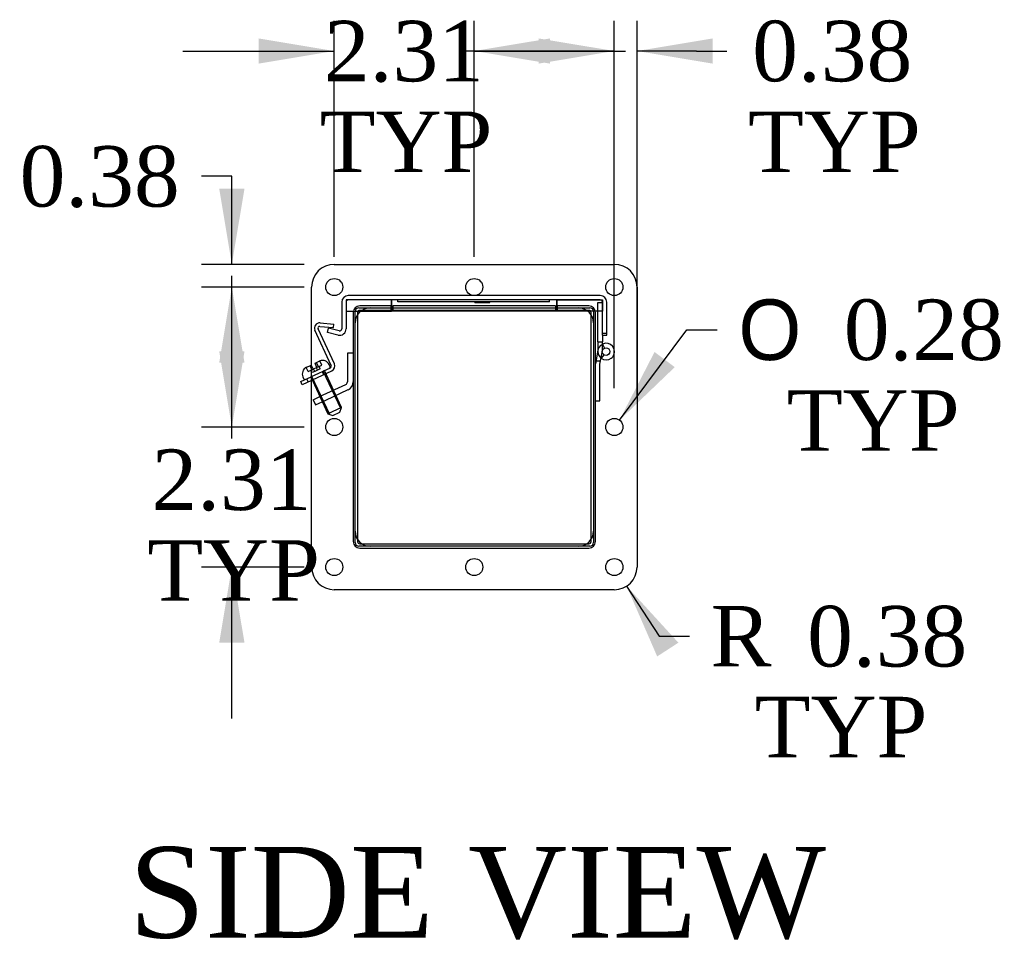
# Model space of a CAD drawing. Header units: inches. Extents: x 1 to 240, y -1 to 159.
# Tile 13 of 16: x 191 to 207, y 47 to 62. Entities that reach past the tile are written whole.
import ezdxf
from ezdxf.enums import TextEntityAlignment as Align
from ezdxf.lldxf.tags import DXFTag

# ---------------------------------------------------------------- set-up
doc = ezdxf.new("R2010")
doc.units = ezdxf.units.IN
doc.header["$MEASUREMENT"] = 0
for name, color, linetype in [('COM40176', 7, 'Continuous'), ('COM52631', 7, 'Continuous'), ('COM70666-1', 7, 'Continuous'), ('COM70693-6', 7, 'Continuous'), ('COM70694-6', 7, 'Continuous'), ('COM70695-1', 7, 'Continuous'), ('Default', 7, 'Continuous'), ('GSK10435', 7, 'Continuous'), ('GSK11095', 7, 'Continuous'), ('HNG86641-1', 7, 'Continuous'), ('HNG86641-2', 7, 'Continuous'), ('HNG86641-3', 7, 'Continuous'), ('QLB30082', 7, 'Continuous'), ('SCS19420', 7, 'Continuous')]:
    doc.layers.add(name, color=color, linetype=linetype)
doc.styles.add('SEACAD_Solid_Edge_ANSI1_Symbols', font='txt')
doc.styles.add('SEACAD_Times_New_Roman', font='times.ttf')
tags = doc.linetypes.add('HIDDEN2', pattern=[0.1875, 0.125, -0.0625]).pattern_tags.tags
tags[6:7] = [DXFTag(74, 4), DXFTag(75, 0), DXFTag(340, '0'), DXFTag(46, 0.0), DXFTag(50, 0.0), DXFTag(44, 0.0), DXFTag(45, 0.0)]
tags[4:5] = [DXFTag(74, 4), DXFTag(75, 0), DXFTag(340, '0'), DXFTag(46, 0.0), DXFTag(50, 0.0), DXFTag(44, 0.0), DXFTag(45, 0.0)]
doc.dimstyles.new('HAMMOND_(STH_-_240x160)', dxfattribs={"dimtxt": 1, "dimasz": 1.25, "dimexe": 0.5, "dimexo": 0.5, "dimgap": 0.25, "dimtad": 0, "dimtih": 1, "dimtoh": 1, "dimzin": 0, "dimdsep": 46, "dimtxsty": 'SEACAD_Times_New_Roman', "dimblk1": '_SE_FILLED', "dimblk2": '_SE_FILLED', "dimsah": 1, "dimcen": 0.5, "dimadec": 0, "dimazin": 0, "dimtfac": 0.8, "dimtofl": 0, "dimtmove": 0, "dimatfit": 3, "dimfxl": 1, "dimtolj": 1, "dimtzin": 0, "dimarcsym": 0})

# ---------------------------------------------------------------- blocks, each defined once
blk = doc.blocks.new('SE4')
at = {"layer": 'COM40176', "color": 7, "linetype": 'HIDDEN2'}
for p, q in [((196.362, 56.028), (196.092, 56.609)), ((196.414, 56.053), (196.144, 56.633)), ((196.172, 56.674), (196.398, 56.654)), ((196.177, 56.731), (196.403, 56.711)), ((196.398, 56.654), (196.403, 56.711)), ((196.037, 55.845), (196.348, 55.99)), ((196.054, 55.79), (196.373, 55.938)), ((195.983, 55.757), (195.959, 55.808)), ((196.054, 55.79), (196.037, 55.782)), ((196.238, 55.876), (196.214, 55.927))]:
    blk.add_line(p, q, dxfattribs=at)
at = {"layer": 'COM40176', "color": 7, "linetype": 'Continuous'}
for p, q in [((195.86, 55.762), (196.03, 55.842)), ((196.037, 55.782), (195.884, 55.71)), ((196.03, 55.842), (196.037, 55.845)), ((195.884, 55.71), (195.86, 55.762))]:
    blk.add_line(p, q, dxfattribs=at)
at = {"layer": 'COM40176', "color": 7, "linetype": 'HIDDEN2'}
for centre, radius, start, end in [((196.17, 56.645), 0.086, 85, 205), ((196.17, 56.645), 0.029, 85, 205), ((196.336, 56.016), 0.029, 295, 25), ((196.336, 56.016), 0.086, 295, 25)]:
    blk.add_arc(centre, radius, start, end, dxfattribs=at)
at = {"layer": 'COM52631', "color": 7, "linetype": 'HIDDEN2'}
for p, q in [((196.629, 56.229), (196.629, 55.757)), ((196.724, 56.229), (196.629, 56.229)), ((196.231, 55.541), (196.601, 55.714)), ((196.271, 55.455), (196.641, 55.628)), ((196.061, 55.462), (196.231, 55.541)), ((196.061, 55.462), (196.101, 55.376)), ((196.101, 55.376), (196.271, 55.455)), ((196.191, 55.522), (196.231, 55.436)), ((196.424, 55.526), (196.384, 55.613))]:
    blk.add_line(p, q, dxfattribs=at)
for radius in [0.048, 0.143]:
    blk.add_arc((196.581, 55.757), radius, 295, 0, dxfattribs=at)
at = {"layer": 'COM70666-1', "color": 7, "linetype": 'HIDDEN2'}
for p, q in [((196.756, 56.752), (196.756, 56.917)), ((196.818, 56.979), (196.982, 56.979)), ((200.466, 56.979), (200.63, 56.979)), ((200.693, 56.917), (200.693, 56.752)), ((196.756, 53.105), (196.756, 53.269)), ((200.693, 53.269), (200.693, 53.105)), ((196.982, 53.042), (196.818, 53.042)), ((200.63, 53.042), (200.466, 53.042))]:
    blk.add_line(p, q, dxfattribs=at)
at = {"layer": 'COM70666-1', "color": 7, "linetype": 'Continuous'}
for p, q in [((196.982, 56.979), (200.466, 56.979)), ((196.756, 53.269), (196.756, 56.752)), ((200.693, 56.752), (200.693, 53.269)), ((200.466, 53.042), (196.982, 53.042))]:
    blk.add_line(p, q, dxfattribs=at)
at = {"layer": 'COM70666-1', "color": 7, "linetype": 'HIDDEN2'}
for centre, start, end in [((196.818, 56.917), 90, 180), ((200.63, 56.917), 0, 90), ((196.818, 53.105), 180, 270), ((200.63, 53.105), 270, 0)]:
    blk.add_arc(centre, 0.0625, start, end, dxfattribs=at)
at = {"layer": 'COM70693-6', "color": 7, "linetype": 'HIDDEN2'}
for p, q in [((197.349, 57.01), (196.832, 57.01)), ((196.866, 56.938), (196.832, 56.938)), ((197.349, 56.979), (197.349, 57.01)), ((200.616, 57.01), (200.099, 57.01)), ((200.099, 56.979), (200.099, 57.01)), ((200.616, 56.938), (200.582, 56.938)), ((196.724, 56.902), (196.724, 53.118)), ((196.796, 56.902), (196.796, 56.868)), ((200.652, 56.868), (200.652, 56.902)), ((200.724, 53.118), (200.724, 56.902)), ((196.796, 53.153), (196.796, 53.118)), ((196.832, 53.082), (196.867, 53.082)), ((200.581, 53.082), (200.616, 53.082)), ((200.652, 53.118), (200.652, 53.153)), ((196.832, 53.01), (200.616, 53.01))]:
    blk.add_line(p, q, dxfattribs=at)
at = {"layer": 'COM70693-6', "color": 7, "linetype": 'Continuous'}
for p, q in [((197.349, 56.938), (196.866, 56.938)), ((197.349, 56.938), (197.349, 56.979)), ((200.099, 56.938), (200.099, 56.979)), ((200.582, 56.938), (200.099, 56.938)), ((196.796, 56.868), (196.796, 53.153)), ((200.652, 53.153), (200.652, 56.868)), ((196.867, 53.082), (200.581, 53.082))]:
    blk.add_line(p, q, dxfattribs=at)
at = {"layer": 'COM70693-6', "color": 7, "linetype": 'HIDDEN2'}
for centre, radius, start, end in [((196.832, 56.902), 0.108, 90, 180), ((196.832, 56.902), 0.036, 90, 180), ((200.616, 56.902), 0.108, 0, 90), ((200.616, 56.902), 0.036, 0, 90), ((196.832, 53.118), 0.108, 180, 270), ((196.832, 53.118), 0.036, 180, 270), ((200.616, 53.118), 0.108, 270, 0), ((200.616, 53.118), 0.036, 270, 0)]:
    blk.add_arc(centre, radius, start, end, dxfattribs=at)
at = {"layer": 'COM70694-6', "color": 7, "linetype": 'HIDDEN2'}
for p, q in [((200.803, 57.182), (196.644, 57.182)), ((200.803, 57.11), (196.644, 57.11)), ((196.536, 57.074), (196.536, 56.634)), ((196.608, 57.074), (196.608, 56.634)), ((200.839, 56.526), (200.839, 57.074)), ((200.911, 56.526), (200.911, 57.074)), ((196.3, 56.573), (196.317, 56.643)), ((196.491, 56.599), (196.317, 56.643)), ((196.473, 56.53), (196.3, 56.573)), ((200.911, 56.556), (200.839, 56.556)), ((200.839, 56.526), (200.911, 56.526))]:
    blk.add_line(p, q, dxfattribs=at)
for centre, radius, start, end in [((196.644, 57.074), 0.108, 90, 180), ((196.644, 57.074), 0.036, 90, 180), ((200.803, 57.074), 0.108, 0, 90), ((200.803, 57.074), 0.036, 0, 90), ((196.5, 56.634), 0.108, 256, 0), ((196.5, 56.634), 0.036, 256, 0)]:
    blk.add_arc(centre, radius, start, end, dxfattribs=at)
at = {"layer": 'COM70695-1', "color": 7, "linetype": 'HIDDEN2'}
for p, q in [((200.068, 57.01), (197.38, 57.01)), ((197.38, 57.01), (197.38, 56.979)), ((200.068, 57.01), (200.068, 56.979))]:
    blk.add_line(p, q, dxfattribs=at)
at = {"layer": 'COM70695-1', "color": 7, "linetype": 'Continuous'}
for p, q in [((197.38, 56.979), (197.38, 56.938)), ((200.068, 56.938), (197.38, 56.938)), ((200.068, 56.979), (200.068, 56.938))]:
    blk.add_line(p, q, dxfattribs=at)
at = {"layer": 'GSK10435', "color": 7, "linetype": 'Continuous'}
for p, q in [((196.412, 57.698), (201.037, 57.698)), ((196.037, 52.698), (196.037, 57.323)), ((201.412, 57.323), (201.412, 52.698)), ((197.005, 56.98), (200.444, 56.98)), ((196.755, 53.291), (196.755, 56.73)), ((200.694, 56.73), (200.694, 53.291)), ((200.444, 53.041), (197.005, 53.041)), ((201.037, 52.323), (196.412, 52.323))]:
    blk.add_line(p, q, dxfattribs=at)
for centre in [(196.412, 57.323), (198.724, 57.323), (201.037, 57.323), (196.412, 55.011), (201.037, 55.011), (196.412, 52.698), (198.724, 52.698), (201.037, 52.698)]:
    blk.add_circle(centre, 0.141, dxfattribs=at)
for centre, radius, start, end in [((196.412, 57.323), 0.375, 90, 180), ((201.037, 57.323), 0.375, 0, 90), ((197.005, 56.73), 0.25, 90, 180), ((200.444, 56.73), 0.25, 0, 90), ((197.005, 53.291), 0.25, 180, 270), ((200.444, 53.291), 0.25, 270, 0), ((196.412, 52.698), 0.375, 180, 270), ((201.037, 52.698), 0.375, 270, 0)]:
    blk.add_arc(centre, radius, start, end, dxfattribs=at)
at = {"layer": 'GSK11095', "color": 7, "linetype": 'HIDDEN2'}
for p, q in [((197.358, 57.11), (196.608, 57.11)), ((196.608, 57.11), (196.608, 56.923)), ((197.358, 56.979), (197.358, 57.11)), ((200.089, 57.11), (197.358, 57.11)), ((197.358, 57.11), (197.358, 56.979)), ((197.358, 57.11), (197.358, 57.11)), ((200.089, 57.11), (200.839, 57.11)), ((200.089, 56.979), (200.089, 57.11)), ((200.089, 57.11), (200.089, 56.923)), ((200.089, 57.11), (200.089, 57.11)), ((200.839, 57.11), (200.839, 56.923)), ((196.608, 56.923), (196.845, 56.923)), ((200.839, 56.923), (200.603, 56.923))]:
    blk.add_line(p, q, dxfattribs=at)
at = {"layer": 'GSK11095', "color": 7, "linetype": 'Continuous'}
for p, q in [((196.845, 56.923), (197.358, 56.923)), ((197.358, 56.923), (197.358, 56.979)), ((197.358, 56.979), (197.358, 56.923)), ((200.089, 56.923), (197.358, 56.923)), ((197.358, 56.923), (197.358, 56.923)), ((200.089, 56.923), (200.089, 56.979)), ((200.603, 56.923), (200.089, 56.923)), ((200.089, 56.923), (200.089, 56.923))]:
    blk.add_line(p, q, dxfattribs=at)
at = {"layer": 'HNG86641-1', "color": 7, "linetype": 'HIDDEN2'}
for p, q in [((200.764, 57.069), (200.839, 57.069)), ((200.764, 56.416), (200.764, 57.069)), ((200.839, 56.526), (200.839, 56.416)), ((200.764, 56.416), (200.839, 56.416)), ((200.764, 56.416), (200.764, 56.256)), ((200.839, 56.256), (200.839, 56.416)), ((200.844, 56.381), (200.875, 56.313))]:
    blk.add_line(p, q, dxfattribs=at)
blk.add_arc((200.901, 56.256), 0.137, 180, 232.8983, dxfattribs=at)
at = {"layer": 'HNG86641-2', "color": 7, "linetype": 'HIDDEN2'}
for p, q in [((200.766, 56.281), (200.724, 56.057)), ((200.799, 56.05), (200.84, 56.268)), ((200.864, 56.206), (200.818, 56.146)), ((200.808, 56.096), (200.731, 56.096)), ((200.799, 55.443), (200.799, 56.05)), ((200.724, 55.443), (200.799, 55.443))]:
    blk.add_line(p, q, dxfattribs=at)
blk.add_arc((200.901, 56.256), 0.138, 232.8983, 169.4548, dxfattribs=at)
at = {"layer": 'HNG86641-3', "color": 7, "linetype": 'HIDDEN2'}
blk.add_circle((200.901, 56.256), 0.0625, dxfattribs=at)
at = {"layer": 'QLB30082', "color": 7, "linetype": 'HIDDEN2'}
for p, q in [((197.464, 57.08), (197.464, 57.11)), ((197.839, 57.08), (197.464, 57.08)), ((199.589, 57.08), (197.839, 57.08)), ((198.733, 57.07), (198.733, 57.08)), ((198.747, 57.081), (198.747, 57.069)), ((198.751, 57.07), (198.751, 57.08)), ((198.754, 57.07), (198.754, 57.08)), ((198.761, 57.07), (198.761, 57.08)), ((198.77, 57.081), (198.77, 57.069)), ((198.773, 57.081), (198.773, 57.069)), ((198.775, 57.07), (198.775, 57.08)), ((198.778, 57.07), (198.778, 57.08)), ((198.779, 57.07), (198.779, 57.08)), ((198.791, 57.07), (198.791, 57.08)), ((198.792, 57.07), (198.792, 57.08)), ((198.805, 57.07), (198.805, 57.08)), ((198.813, 57.07), (198.813, 57.08)), ((198.831, 57.07), (198.831, 57.08)), ((198.856, 57.07), (198.856, 57.08)), ((198.868, 57.07), (198.868, 57.08)), ((198.872, 57.07), (198.872, 57.08)), ((198.874, 57.069), (198.874, 57.081)), ((198.883, 57.07), (198.883, 57.08)), ((198.899, 57.069), (198.899, 57.081)), ((198.91, 57.07), (198.91, 57.08)), ((198.914, 57.07), (198.914, 57.08)), ((198.921, 57.07), (198.921, 57.08)), ((198.923, 57.07), (198.923, 57.08)), ((198.933, 57.07), (198.933, 57.08)), ((198.951, 57.07), (198.951, 57.08)), ((198.957, 57.069), (198.957, 57.081)), ((198.979, 57.08), (198.979, 57.081)), ((198.979, 57.07), (198.979, 57.08)), ((198.98, 57.069), (198.98, 57.081)), ((198.983, 57.069), (198.983, 57.081)), ((199.964, 57.08), (199.589, 57.08)), ((199.964, 57.08), (199.964, 57.11)), ((198.733, 57.07), (198.761, 57.07)), ((198.747, 57.07), (198.983, 57.07)), ((198.979, 57.069), (198.979, 57.07))]:
    blk.add_line(p, q, dxfattribs=at)
at = {"layer": 'SCS19420', "color": 7, "linetype": 'HIDDEN2'}
for p, q in [((196.165, 56.097), (196.175, 56.102)), ((196.207, 56.034), (196.175, 56.102)), ((195.98, 55.929), (195.949, 55.996)), ((195.98, 55.929), (196.041, 55.957)), ((196.007, 56.024), (196.035, 55.965)), ((196.045, 55.909), (196.026, 55.95)), ((196.036, 56.022), (196.058, 55.976)), ((196.041, 55.957), (196.071, 55.971)), ((196.071, 55.971), (196.116, 55.992)), ((196.09, 55.93), (196.071, 55.971)), ((196.136, 55.951), (196.09, 55.93)), ((196.094, 56.064), (196.165, 56.097)), ((196.121, 56.005), (196.094, 56.064)), ((196.144, 56.016), (196.116, 56.075)), ((196.117, 55.992), (196.147, 56.006)), ((196.136, 55.951), (196.117, 55.992)), ((196.181, 55.973), (196.136, 55.951)), ((196.147, 56.006), (196.207, 56.034)), ((196.181, 55.973), (196.162, 56.013)), ((196.25, 55.944), (196.23, 55.935)), ((196.533, 55.336), (196.25, 55.944)), ((196.341, 56.014), (196.329, 56.041)), ((196.023, 55.838), (196.043, 55.847)), ((196.023, 55.838), (196.307, 55.23)), ((196.336, 55.22), (196.043, 55.847)), ((196.09, 55.93), (196.045, 55.909)), ((196.523, 55.307), (196.23, 55.935)), ((196.533, 55.336), (196.307, 55.23)), ((196.504, 55.256), (196.533, 55.336)), ((196.307, 55.23), (196.386, 55.201)), ((196.386, 55.201), (196.504, 55.256))]:
    blk.add_line(p, q, dxfattribs=at)
at = {"layer": 'SCS19420', "color": 7, "linetype": 'Continuous'}
for p, q in [((195.949, 55.996), (195.957, 56)), ((195.949, 55.997), (195.949, 55.996)), ((195.957, 56), (196.03, 56.035)), ((196.03, 56.035), (196.036, 56.022)), ((195.894, 55.839), (195.906, 55.811))]:
    blk.add_line(p, q, dxfattribs=at)
at = {"layer": 'SCS19420', "color": 7, "linetype": 'HIDDEN2'}
for centre, radius, start, end in [((196.22, 55.991), 0.12, 25, 111.9193), ((196.067, 55.98), 0.035, 205, 221.6015), ((196.067, 55.98), 0.01, 205, 295), ((196.112, 56.001), 0.01, 295, 25), ((196.112, 56.001), 0.035, 8.3985, 25), ((196.319, 56.004), 0.025, 295, 25)]:
    blk.add_arc(centre, radius, start, end, dxfattribs=at)
at = {"layer": 'SCS19420', "color": 7, "linetype": 'Continuous'}
for centre, radius, start, end in [((196.003, 55.889), 0.12, 115, 205), ((195.929, 55.822), 0.025, 205, 295)]:
    blk.add_arc(centre, radius, start, end, dxfattribs=at)
blk = doc.blocks.new('DMBLK2')
at = {"layer": 'Default', "linetype": 'Continuous', "transparency": 16777216}
for points in [[(199.787, 61.43), (199.787, 61.014), (201.037, 61.222)], [(202.662, 61.43), (201.412, 61.222), (202.662, 61.014)]]:
    blk.add_hatch(color=7, dxfattribs=at).paths.add_polyline_path(points)
at = {"layer": 'Default', "color": 7, "linetype": 'Continuous', "transparency": 16777216}
for p, q in [((201.037, 55.651), (201.037, 61.722)), ((201.412, 55.511), (201.412, 61.722)), ((201.037, 61.222), (198.537, 61.222)), ((202.394, 61.222), (201.412, 61.222)), ((202.394, 61.222), (202.894, 61.222))]:
    blk.add_line(p, q, dxfattribs=at)
at = {"layer": 'Default', "color": 7, "linetype": 'Continuous', "transparency": 16777216, "style": 'SEACAD_Times_New_Roman'}
for s, p in [('0.38', (203.315, 61.722)), ('TYP', (203.244, 60.222))]:
    blk.add_text(s, height=1, dxfattribs=at).set_placement(p, align=Align.TOP_LEFT)
blk = doc.blocks.new('_SE_FILLED')
at = {"color": 0}
blk.add_line((0, 0), (-1, 0), dxfattribs=at)
blk.add_solid([(0, 0), (-1, -0.1665), (-1, 0.1665), (0, 0)], dxfattribs=at)
blk = doc.blocks.new('DMBLK7')
at = {"layer": 'Default', "linetype": 'Continuous', "transparency": 16777216}
blk.add_hatch(color=7, dxfattribs=at).paths.add_polyline_path([(201.701, 56.25), (201.121, 55.123), (202.035, 56)])
at = {"layer": 'Default', "color": 7, "linetype": 'Continuous', "transparency": 16777216}
for p, q in [((201.121, 55.123), (202.236, 56.618)), ((202.236, 56.618), (202.736, 56.618))]:
    blk.add_line(p, q, dxfattribs=at)
for s, style, p in [('O', 'SEACAD_Solid_Edge_ANSI1_Symbols', (203.086, 57.118)), ('0.28', 'SEACAD_Times_New_Roman', (204.827, 57.118)), ('TYP', 'SEACAD_Times_New_Roman', (203.886, 55.618))]:
    blk.add_text(s, height=1, dxfattribs=dict(at, style=style)).set_placement(p, align=Align.TOP_LEFT)
blk = doc.blocks.new('DMBLK8')
at = {"layer": 'Default', "linetype": 'Continuous', "transparency": 16777216}
blk.add_hatch(color=7, dxfattribs=at).paths.add_polyline_path([(202.095, 51.448), (201.24, 52.383), (201.745, 51.221)])
at = {"layer": 'Default', "color": 7, "linetype": 'Continuous', "transparency": 16777216}
for p, q in [((201.24, 52.383), (201.777, 51.555)), ((201.777, 51.555), (202.277, 51.555))]:
    blk.add_line(p, q, dxfattribs=at)
at = {"layer": 'Default', "color": 7, "linetype": 'Continuous', "transparency": 16777216, "style": 'SEACAD_Times_New_Roman'}
for s, p in [('R', (202.627, 52.055)), ('0.38', (204.222, 52.055)), ('TYP', (203.354, 50.555))]:
    blk.add_text(s, height=1, dxfattribs=at).set_placement(p, align=Align.TOP_LEFT)
blk = doc.blocks.new('DMBLK15')
at = {"layer": 'Default', "linetype": 'Continuous', "transparency": 16777216}
for points in [[(194.512, 56.261), (194.72, 55.011), (194.929, 56.261)], [(194.512, 51.448), (194.929, 51.448), (194.72, 52.698)]]:
    blk.add_hatch(color=7, dxfattribs=at).paths.add_polyline_path(points)
at = {"layer": 'Default', "color": 7, "linetype": 'Continuous', "transparency": 16777216}
for p, q in [((194.72, 55.011), (194.72, 57.511)), ((195.912, 55.011), (194.22, 55.011)), ((195.912, 52.698), (194.22, 52.698)), ((194.72, 50.198), (194.72, 52.698))]:
    blk.add_line(p, q, dxfattribs=at)
at = {"layer": 'Default', "color": 7, "linetype": 'Continuous', "transparency": 16777216, "style": 'SEACAD_Times_New_Roman'}
for s, p in [('2.31', (193.393, 54.641)), ('TYP', (193.322, 53.141))]:
    blk.add_text(s, height=1, dxfattribs=at).set_placement(p, align=Align.TOP_LEFT)
blk = doc.blocks.new('DMBLK16')
at = {"layer": 'Default', "linetype": 'Continuous', "transparency": 16777216}
for points in [[(194.512, 58.948), (194.72, 57.698), (194.929, 58.948)], [(194.512, 56.073), (194.929, 56.073), (194.72, 57.323)]]:
    blk.add_hatch(color=7, dxfattribs=at).paths.add_polyline_path(points)
at = {"layer": 'Default', "color": 7, "linetype": 'Continuous', "transparency": 16777216}
for p, q in [((194.72, 59.152), (194.22, 59.152)), ((194.72, 57.698), (194.72, 59.152)), ((195.912, 57.698), (194.22, 57.698)), ((195.912, 57.323), (194.22, 57.323)), ((194.72, 54.823), (194.72, 57.323))]:
    blk.add_line(p, q, dxfattribs=at)
at = {"layer": 'Default', "color": 7, "linetype": 'Continuous', "transparency": 16777216, "style": 'SEACAD_Times_New_Roman'}
blk.add_text('0.38', height=1, dxfattribs=at).set_placement((191.216, 59.652), align=Align.TOP_LEFT)
blk = doc.blocks.new('DMBLK17')
at = {"layer": 'Default', "linetype": 'Continuous', "transparency": 16777216}
for points in [[(195.162, 61.43), (195.162, 61.014), (196.412, 61.222)], [(199.974, 61.43), (198.724, 61.222), (199.974, 61.014)]]:
    blk.add_hatch(color=7, dxfattribs=at).paths.add_polyline_path(points)
at = {"layer": 'Default', "color": 7, "linetype": 'Continuous', "transparency": 16777216}
for p, q in [((196.412, 57.823), (196.412, 61.722)), ((198.724, 57.823), (198.724, 61.722)), ((193.912, 61.222), (196.412, 61.222)), ((198.724, 61.222), (201.224, 61.222))]:
    blk.add_line(p, q, dxfattribs=at)
at = {"layer": 'Default', "color": 7, "linetype": 'Continuous', "transparency": 16777216, "style": 'SEACAD_Times_New_Roman'}
for s, p in [('2.31', (196.241, 61.722)), ('TYP', (196.17, 60.222))]:
    blk.add_text(s, height=1, dxfattribs=at).set_placement(p, align=Align.TOP_LEFT)

msp = doc.modelspace()

# ---------------------------------------------------------------- block references
at = {"layer": 'Default'}
msp.add_blockref('SE4', (0, 0), dxfattribs=at)

# ---------------------------------------------------------------- texts
at = {"layer": 'Default', "color": 7, "linetype": 'Continuous', "style": 'SEACAD_Times_New_Roman'}
msp.add_text('SIDE VIEW', height=1.5, dxfattribs=at).set_placement((193.02, 48.075), align=Align.TOP_LEFT)

# ---------------------------------------------------------------- dimensions: what is measured, and where the dimension line sits
at = {"layer": 'Default', "color": 7, "linetype": 'Continuous'}
for base, p1, p2, angle, picture, middle in [((196.412, 61.222), (196.412, 57.323), (198.724, 57.323), 0, 'DMBLK17', (197.568, 61.222)), ((194.72, 52.698), (196.412, 52.698), (196.412, 55.011), 90, 'DMBLK15', (194.72, 54.141))]:
    dim = msp.add_linear_dim(base=base, p1=p1, p2=p2, angle=angle, text='\\A1;<>\\PTYP', dimstyle='HAMMOND_(STH_-_240x160)', dxfattribs=at)
    dim.commit()
    dim.dimension.update_dxf_attribs({"geometry": picture, "text_midpoint": middle, "dimtype": 161})
dim = msp.add_linear_dim(base=(201.036554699, 61.221835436), p1=(201.411554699, 55.010606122), p2=(201.036554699, 55.151106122), text='\\A1;<>\\PTYP', dimstyle='HAMMOND_(STH_-_240x160)', override={"dimtmove": 1}, dxfattribs=at)
dim.commit()
dim.dimension.update_dxf_attribs({"geometry": 'DMBLK2', "text_midpoint": (202.894197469, 61.221835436), "dimtype": 160})
dim = msp.add_linear_dim(base=(194.720486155, 57.323106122), p1=(196.411554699, 57.323106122), p2=(196.411554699, 57.698106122), angle=90, text='\\A1;<>', dimstyle='HAMMOND_(STH_-_240x160)', override={"dimtmove": 1}, dxfattribs=at)
dim.commit()
dim.dimension.update_dxf_attribs({"geometry": 'DMBLK16', "text_midpoint": (194.220486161, 59.152138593), "dimtype": 161})
dim = msp.add_diameter_dim_2p(p1=(200.953, 54.898), p2=(201.121, 55.123), text='\\A1;<>\\PTYP', dimstyle='HAMMOND_(STH_-_240x160)', dxfattribs=at)
dim.commit()
dim.dimension.update_dxf_attribs({"geometry": 'DMBLK7', "text_midpoint": (202.736, 56.618), "dimtype": 163})
dim = msp.add_radius_dim(center=(201.03655, 52.69811), mpoint=(201.24043, 52.38337), text='\\A1;<>\\PTYP', dimstyle='HAMMOND_(STH_-_240x160)', dxfattribs=at)
dim.commit()
dim.dimension.update_dxf_attribs({"geometry": 'DMBLK8', "text_midpoint": (202.27723, 51.55467), "dimtype": 164})

doc.saveas('drawing.dxf')
